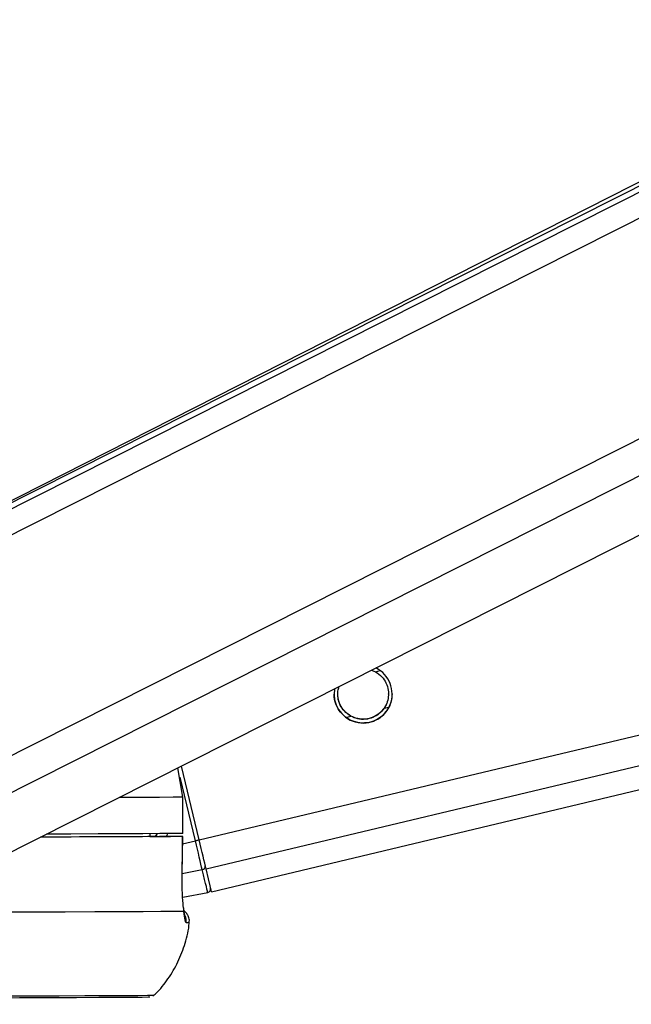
# Model space of a CAD drawing. Header units: millimetres. Extents: x 38476 to 443956, y 24059 to 406945.
# Tile 21 of 75: x 170711 to 173241, y 143756 to 147827. Entities that reach past the tile are written whole.
import ezdxf

# ---------------------------------------------------------------- set-up
doc = ezdxf.new("R2010")
doc.units = ezdxf.units.MM
doc.layers.add('COMPONENT_GEOMETRY', color=7, linetype='Continuous')
doc.styles.add('SLDTEXTSTYLE1', font='TXT', dxfattribs={"width": 0.75})
doc.dimstyles.new('SLDDIMSTYLE0', dxfattribs={"dimtxt": 2500, "dimasz": 165.1, "dimexe": 0, "dimexo": 0.0625, "dimgap": 625, "dimtad": 0, "dimtih": 1, "dimtoh": 1, "dimdec": 0, "dimlfac": 0.02, "dimrnd": 1e-09, "dimzin": 12, "dimdsep": 46, "dimtxsty": 'SLDTEXTSTYLE1', "dimsah": 1, "dimcen": 0.09, "dimadec": 0, "dimazin": 3, "dimtfac": 1, "dimtdec": 0, "dimtofl": 0, "dimtmove": 0, "dimatfit": 3, "dimfxl": 1, "dimfrac": 2, "dimtolj": 1, "dimtzin": 12, "dimarcsym": 0})

# ---------------------------------------------------------------- blocks, each defined once
blk = doc.blocks.new('_D_6')
at = {"layer": 'COMPONENT_GEOMETRY', "color": 7, "ltscale": 50}
for p, q in [((239589.9, 151445.9), (252465.4, 151445.9)), ((252306.7, 151445.9), (252306.7, 93258.4)), ((252306.7, 31102.1), (252306.7, 89289.6)), ((114136.9, 31102.1), (252465.4, 31102.1))]:
    blk.add_line(p, q, dxfattribs=at)
for points in [[(252306.7, 151445.9), (252281.3, 151280.8), (252332.1, 151280.8)], [(252306.7, 31102.1), (252332.1, 31267.2), (252281.3, 31267.2)]]:
    blk.add_solid(points, dxfattribs=at)
at = {"layer": 'COMPONENT_GEOMETRY', "color": 7, "ltscale": 50, "insert": (248612.2, 92512.3), "char_height": 2500, "attachment_point": 1, "style": 'SLDTEXTSTYLE1'}
blk.add_mtext('2407', dxfattribs=at)

msp = doc.modelspace()

# ---------------------------------------------------------------- linework, layer by layer
at = {"color": 8, "linetype": 'Continuous', "lineweight": 25, "ltscale": 50}
for p, q in [((169897.66, 145304.98), (183099.21, 151958.67)), ((169913.75, 145421.07), (182888.81, 151960.6)), ((170102.48, 144496), (184876.84, 151942.4)), ((170177.29, 144380.15), (185176.06, 151939.66)), ((171453.09, 144435.69), (202235.74, 151783.92)), ((171481.67, 144316.05), (202746.08, 151779.27)), ((172182.28, 145131.16), (172202.37, 145135.95)), ((172218.33, 144980.16), (172237.51, 144984.74)), ((172060.77, 144942.55), (172080.77, 144947.32)), ((171437.73, 144432.03), (171374.74, 144695.94)), ((171273.24, 144449.99), (171280.63, 144461.94)), ((171384.92, 144419.43), (171437.73, 144432.03)), ((171383.23, 144296.98), (171466.16, 144313.04))]:
    msp.add_line(p, q, dxfattribs=at)
at = {"color": 7, "linetype": 'Continuous', "lineweight": 25, "ltscale": 50}
for p, q in [((182840.56, 151961.04), (169995.16, 145486.86)), ((182760.13, 151961.78), (170093.34, 145543.52)), ((170535.3, 144315.55), (185653.59, 151935.29)), ((171504.32, 144221.61), (203148.98, 151775.6)), ((172165.83, 145137.35), (172182.28, 145131.16)), ((171385.42, 144612.76), (171364.68, 144733.57)), ((171453.09, 144435.69), (171380.12, 144741.35)), ((171385.42, 144612.76), (171385.88, 144612.77)), ((171385.62, 144462.76), (171385.42, 144612.76)), ((171386.08, 144462.78), (171385.88, 144612.77)), ((171249.13, 144462.49), (171248.92, 144449.81)), ((171281.14, 144450.05), (171248.92, 144450)), ((171248.93, 144450.15), (171335.36, 144450.27)), ((171383.21, 144296.02), (171385.35, 144450.26)), ((171386.08, 144462.78), (171385.62, 144462.76)), ((171382.77, 144295.89), (171383.24, 144296.01)), ((171385.2, 144199.69), (171488.77, 144218.75))]:
    msp.add_line(p, q, dxfattribs=at)
at = {"color": 8, "linetype": 'Continuous', "lineweight": 25, "ltscale": 50, "flags": 128}
for points in [[(171385.42, 144612.76), (171345.19, 144612.39), (171289.78, 144612), (171219.4, 144611.6), (171134.37, 144611.18), (171121.75, 144611.12)], [(171453.08, 144435.71), (171452.79, 144435.64), (171451.91, 144435.42), (171450.47, 144435.08), (171448.54, 144434.62), (171446.2, 144434.05), (171443.55, 144433.42), (171440.69, 144432.73), (171437.73, 144432.03)]]:
    msp.add_lwpolyline(points, dxfattribs=at)
at = {"color": 7, "linetype": 'Continuous', "lineweight": 25, "ltscale": 50, "flags": 128}
for points in [[(171384.91, 144450.26), (171344.61, 144449.89), (171289.29, 144449.5), (171219.19, 144449.09), (171134.59, 144448.68), (171035.83, 144448.25), (170923.33, 144447.82), (170797.53, 144447.37), (170796.85, 144447.37)], [(171281.14, 144450.05), (171241.25, 144449.71), (171188.78, 144449.35), (171123.89, 144448.99), (171046.82, 144448.61), (170957.84, 144448.22), (170857.28, 144447.83), (170797.33, 144447.61)], [(171385.62, 144462.76), (171345.39, 144462.39), (171289.98, 144462), (171219.61, 144461.6), (171134.57, 144461.18), (171035.23, 144460.75), (170921.97, 144460.31), (170821.82, 144459.96)], [(171382.77, 144295.89), (171384.15, 144395.87), (171384.91, 144450.26)], [(171466.16, 144313.04), (171463.58, 144323.83), (171460.63, 144336.2), (171457.34, 144349.95), (171453.77, 144364.88), (171449.97, 144380.8), (171445.99, 144397.45), (171441.89, 144414.61), (171437.73, 144432.03)], [(171481.67, 144316.05), (171479.07, 144326.9), (171476.11, 144339.33), (171472.81, 144353.15), (171469.21, 144368.18), (171465.39, 144384.18), (171461.39, 144400.93), (171457.27, 144418.18), (171453.09, 144435.69)], [(171488.77, 144218.75), (171488.4, 144220.22), (171487.31, 144224.73), (171485.5, 144232.26), (171482.98, 144242.76), (171479.77, 144256.18), (171475.88, 144272.43), (171471.33, 144291.42), (171466.16, 144313.04)], [(171504.32, 144221.61), (171502.86, 144227.6), (171498.52, 144245.66), (171491.4, 144275.37), (171481.67, 144316.05)], [(171390.33, 144140.37), (171351.57, 144139.98), (171295.07, 144139.56), (171221.09, 144139.13), (171130.01, 144138.68), (171022.25, 144138.21), (170898.33, 144137.74), (170758.86, 144137.26), (170604.5, 144136.77)], [(171248.58, 143785.74), (171241.78, 143785.46), (171217.3, 143785.09), (171175.16, 143784.69), (171115.56, 143784.28), (171038.8, 143783.86), (170945.26, 143783.42), (170835.41, 143782.96), (170709.79, 143782.5), (170569.03, 143782.03), (170413.84, 143781.55), (170244.98, 143781.07), (170063.29, 143780.59), (169869.7, 143780.11), (169665.14, 143779.64), (169450.65, 143779.17), (169227.29, 143778.71), (168996.18, 143778.27), (168758.47, 143777.83), (168515.33, 143777.41), (168268, 143777.01), (168017.68, 143776.63), (167765.64, 143776.27)], [(171266.11, 143792.95), (171261.19, 143792.7), (171239.32, 143792.33), (171200.06, 143791.95), (171143.61, 143791.54), (171070.25, 143791.12), (170980.31, 143790.69), (170874.27, 143790.24), (170752.61, 143789.78), (170615.93, 143789.31), (170464.92, 143788.84), (170300.29, 143788.36), (170122.84, 143787.89), (169933.45, 143787.41), (169733.04, 143786.94), (169522.59, 143786.47), (169303.11, 143786.01), (169075.68, 143785.56), (168841.41, 143785.13), (168601.43, 143784.71), (168356.93, 143784.3), (168109.07, 143783.92), (167859.09, 143783.55)]]:
    msp.add_lwpolyline(points, dxfattribs=at)
at = {"color": 7, "linetype": 'Continuous', "lineweight": 25, "ltscale": 2500}
for centre, radius, start, end in [((172131.53, 145039.09), 120, 169.69782, 63.79942), ((171464.74, 144326.99), 14.02, 275.81787, 6.88409), ((171486.06, 144233.49), 14.99, 280.39855, 9.47412)]:
    msp.add_arc(centre, radius, start, end, dxfattribs=at)
at = {"color": 8, "linetype": 'Continuous', "lineweight": 25, "ltscale": 2500}
for centre, radius, start, end in [((171349.72, 144100.48), 50.21, 353.88762, 24.77579), ((171400.7, 144249.17), 154.03, 269.60867, 274.29583)]:
    msp.add_arc(centre, radius, start, end, dxfattribs=at)
msp.add_ellipse((171148.22, 144521.65), major_axis=(148.56, -109.55), ratio=0.9999301, start_param=0.2381552, end_param=0.2903203, dxfattribs=at)
at = {"color": 7, "linetype": 'Continuous', "lineweight": 25, "ltscale": 50}
for points, knots in [([(172182.28, 145131.16), (172191.73, 145124.77), (172209.11, 145113.03), (172227.43, 145085.58), (172236.68, 145056.02), (172236.92, 145026.3), (172230.55, 145000.73), (172222.16, 144986.62), (172218.33, 144980.16)], [0, 0, 0, 0, 0.2046435, 0.376334, 0.5488343, 0.7033602, 0.8642535, 1, 1, 1, 1]), ([(172080.77, 144947.32), (172071.33, 144953.72), (172053.96, 144965.48), (172035.59, 144992.99), (172026.56, 145022.43), (172025.63, 145049.38), (172030.08, 145063.85), (172031.92, 145069.85)], [0, 0, 0, 0, 0.2516766, 0.4628327, 0.6749923, 0.8650346, 1, 1, 1, 1]), ([(172054.74, 144947.01), (172046.96, 144954.49), (172031.34, 144969.52), (172016.6, 145000.81), (172010.81, 145025.63), (172011.88, 145037.39), (172012.03, 145039.14)], [0, 0, 0, 0, 0.329432, 0.6612369, 0.9495882, 1, 1, 1, 1]), ([(172080.77, 144948.03), (172071.3, 144954.42), (172053.88, 144966.17), (172035.87, 144993.58), (172026.91, 145019.18), (172027.31, 145034.7), (172027.44, 145039.86)], [0, 0, 0, 0, 0.3222487, 0.5927328, 0.8644349, 1, 1, 1, 1]), ([(172235.61, 145039.98), (172235.81, 145035.85), (172236.48, 145022.01), (172230.33, 145001.43), (172222.1, 144987.33), (172218.33, 144980.87)], [0, 0, 0, 0, 0.187506, 0.6282534, 1, 1, 1, 1]), ([(172251.02, 145039.37), (172250.82, 145031.57), (172250.37, 145014.34), (172244.76, 144999.67), (172241.69, 144991.64)], [0, 0, 0, 0, 0.4527354, 1, 1, 1, 1]), ([(172241.69, 144991.64), (172236.67, 144982.04), (172226.64, 144962.86), (172199.83, 144938.41), (172166.35, 144922.28), (172128.03, 144917.13), (172090.1, 144924.49), (172066.42, 144937.58), (172056.32, 144945.73), (172054.74, 144947.01)], [0, 0, 0, 0, 0.15479418, 0.30933467, 0.46850986, 0.63674499, 0.80657602, 0.96969938, 1, 1, 1, 1]), ([(172218.33, 144980.87), (172212.21, 144973.24), (172199.99, 144957.99), (172172.45, 144941.59), (172141.26, 144933.79), (172108.38, 144935.56), (172089.91, 144943.91), (172080.77, 144948.03)], [0, 0, 0, 0, 0.1964499, 0.3926402, 0.5933555, 0.798816, 1, 1, 1, 1]), ([(172218.33, 144980.16), (172212.21, 144972.52), (172199.99, 144957.25), (172172.45, 144940.84), (172141.26, 144933.03), (172108.38, 144934.81), (172089.91, 144943.18), (172080.77, 144947.32)], [0, 0, 0, 0, 0.1964408, 0.3926139, 0.5933309, 0.7988191, 1, 1, 1, 1]), ([(171384.91, 144450.26), (171385.13, 144450.26), (171385.57, 144450.28), (171379.06, 144450.29), (171368.05, 144450.3), (171352.93, 144450.29), (171341.33, 144450.27), (171335.36, 144450.27)], [0, 0, 0, 0, 0.1975596, 0.3950807, 0.5926804, 0.7902922, 1, 1, 1, 1]), ([(171390.33, 144140.37), (171389.1, 144150.62), (171386.11, 144175.43), (171382.77, 144229.12), (171382.77, 144273.66), (171382.77, 144295.89)], [0, 0, 0, 0, 0.2603543, 0.6307046, 1, 1, 1, 1]), ([(171394.35, 144120.64), (171394.32, 144120.74), (171394.23, 144121.04), (171392.53, 144130.42), (171390.91, 144143), (171389.43, 144153.63), (171389.2, 144155.31)], [0, 0, 0, 0, 0.1476247, 0.4506042, 0.9131315, 1, 1, 1, 1]), ([(171411.34, 144093.91), (171411.79, 144095.67), (171413.85, 144103.68), (171410.61, 144117.36), (171403.21, 144130.94), (171395.85, 144138.85), (171391.35, 144141.58), (171390.22, 144142.26)], [0, 0, 0, 0, 0.096372, 0.438132, 0.7040774, 0.925844, 1, 1, 1, 1]), ([(171399.65, 144095.14), (171398.09, 144097.06), (171394.82, 144101.09), (171391.88, 144126.86), (171390.33, 144140.37)], [0, 0, 0, 0, 0.4758441, 1, 1, 1, 1]), ([(171261.13, 143789.45), (171265.5, 143793.24), (171289.65, 143814.26), (171326.01, 143861.56), (171368.1, 143931.13), (171396.37, 144008.97), (171411.24, 144064.79), (171411.84, 144094.05), (171411.87, 144095.37)], [0, 0, 0, 0, 0.0497907, 0.2757636, 0.5095679, 0.7478848, 0.9886293, 1, 1, 1, 1])]:
    msp.add_open_spline(points, degree=3, knots=knots, dxfattribs=at)

# ---------------------------------------------------------------- dimensions: what is measured, and where the dimension line sits
at = {"layer": 'COMPONENT_GEOMETRY', "color": 7, "ltscale": 50}
dim = msp.add_linear_dim(base=(252306.67, 31102.15), p1=(239526.37, 151445.89), p2=(114073.43, 31102.15), angle=90, dimstyle='SLDDIMSTYLE0', dxfattribs=at)
dim.commit()
dim.dimension.update_dxf_attribs({"geometry": '_D_6', "text_midpoint": (252306.67, 91274.02), "dimtype": 160})

doc.saveas('drawing.dxf')
